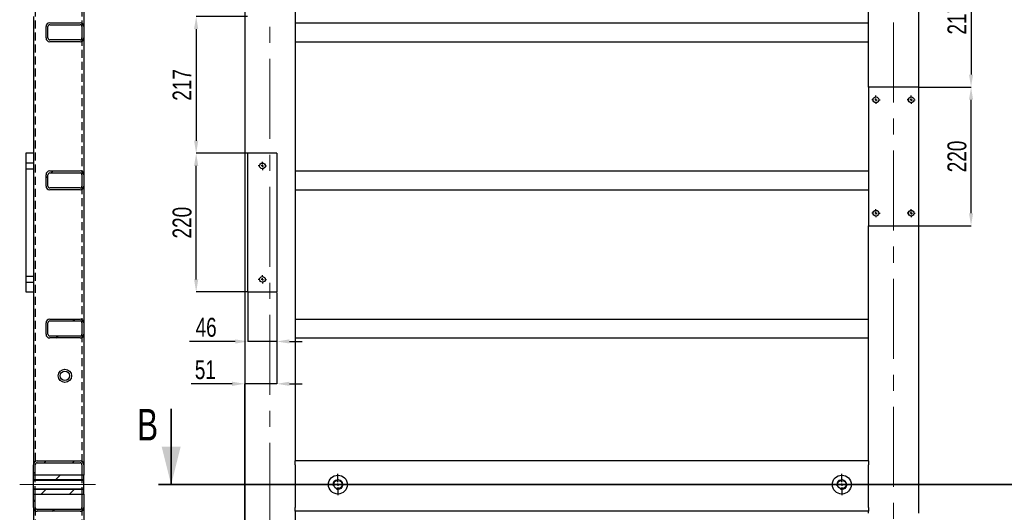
# Model space of a CAD drawing. Header units: millimetres. Extents: x 5 to 589, y 5 to 415.
# Tile 9 of 18: x 207 to 364, y 145 to 223. Entities that reach past the tile are written whole.
import ezdxf

# ---------------------------------------------------------------- set-up
doc = ezdxf.new("R2010")
doc.units = ezdxf.units.MM
doc.header["$PDSIZE"] = -1
doc.linetypes.add('CENTERX2', pattern=[20.32, 12.7, -2.54, 2.54, -2.54])
doc.linetypes.add('HIDDEN', pattern=[1.905, 1.27, -0.635])
for name, color, linetype in [('COTES', 1, 'Continuous'), ('TRAIT-FINS', 9, 'Continuous'), ('TRAIT-MIXTES', 3, 'CENTERX2'), ('TRAIT-TIRET', 2, 'HIDDEN')]:
    doc.layers.add(name, color=color, linetype=linetype)
doc.layers.add('TRAIT-FORT', color=4, linetype='Continuous', lineweight=25)
doc.styles.add('SLDTEXTSTYLE0', font='TXT', dxfattribs={"width": 0.75})
doc.dimstyles.new('SLDDIMSTYLE2', dxfattribs={"dimtxt": 3, "dimasz": 2, "dimexe": 0, "dimexo": 0.0625, "dimgap": 0.75, "dimtad": 1, "dimdec": 0, "dimlfac": 10, "dimrnd": 1e-09, "dimzin": 12, "dimdsep": 46, "dimtxsty": 'SLDTEXTSTYLE0', "dimsah": 1, "dimcen": 0.09, "dimadec": 0, "dimazin": 3, "dimtfac": 1, "dimtdec": 0, "dimtofl": 0, "dimtmove": 0, "dimatfit": 3, "dimfxl": 1, "dimfrac": 2, "dimtolj": 1, "dimtzin": 12, "dimarcsym": 0})
doc.dimstyles.new('SLDDIMSTYLE3', dxfattribs={"dimtxt": 3, "dimasz": 2, "dimexe": 0, "dimexo": 0.0625, "dimgap": 0.75, "dimtad": 1, "dimdec": 0, "dimlfac": 10, "dimrnd": 1e-09, "dimzin": 12, "dimdsep": 46, "dimtxsty": 'SLDTEXTSTYLE0', "dimsah": 1, "dimcen": 0.09, "dimadec": 0, "dimazin": 3, "dimtfac": 1, "dimtdec": 0, "dimtmove": 0, "dimatfit": 0, "dimfxl": 1, "dimfrac": 2, "dimtolj": 1, "dimtzin": 12, "dimarcsym": 0})
pattern_1 = [(45, (0, 0), (-13.4704, 13.4704), []), (45, (4.49, 2e-323), (-13.4704, 13.4704), []), (45, (8.98, 4e-323), (-13.4704, 13.4704), []), (45, (13.47, 6e-323), (-13.4704, 13.4704), [])]

# ---------------------------------------------------------------- blocks, each defined once
blk = doc.blocks.new('_D_92')
at = {"layer": 'COTES', "color": 0, "lineweight": -2, "transparency": 16777216}
for p, q in [((350.09, 212.42), (358.33, 212.42)), ((358.33, 192.42), (358.33, 210.42)), ((350.09, 190.42), (358.33, 190.42))]:
    blk.add_line(p, q, dxfattribs=at)
at = {"layer": 'COTES', "color": 0, "transparency": 16777216}
for points in [[(358, 210.42), (358.66, 210.42), (358.33, 212.42)], [(358, 192.42), (358.66, 192.42), (358.33, 190.42)]]:
    blk.add_solid(points, dxfattribs=at)
at = {"layer": 'Defpoints', "color": 0, "transparency": 16777216}
for p in [(350.03, 212.42), (358.33, 212.42), (350.03, 190.42)]:
    blk.add_point(p, dxfattribs=at)
at = {"layer": 'COTES', "color": 0, "transparency": 16777216, "insert": (354.58, 201.42), "char_height": 3, "attachment_point": 2, "rotation": 90, "style": 'SLDTEXTSTYLE0'}
blk.add_mtext('\\A1;220', dxfattribs=at)
blk = doc.blocks.new('_D_101')
at = {"layer": 'COTES', "color": 0, "lineweight": -2, "transparency": 16777216}
for p, q in [((243.46, 223.62), (235.32, 223.62)), ((235.32, 221.62), (235.32, 203.92)), ((243.46, 201.92), (235.32, 201.92))]:
    blk.add_line(p, q, dxfattribs=at)
at = {"layer": 'COTES', "color": 0, "transparency": 16777216}
for points in [[(234.98, 221.62), (235.65, 221.62), (235.32, 223.62)], [(234.98, 203.92), (235.65, 203.92), (235.32, 201.92)]]:
    blk.add_solid(points, dxfattribs=at)
at = {"layer": 'Defpoints', "color": 0, "transparency": 16777216}
for p in [(243.53, 223.62), (235.32, 201.92), (243.53, 201.92)]:
    blk.add_point(p, dxfattribs=at)
at = {"layer": 'COTES', "color": 0, "transparency": 16777216, "insert": (231.57, 212.77), "char_height": 3, "attachment_point": 2, "rotation": 90, "style": 'SLDTEXTSTYLE0'}
blk.add_mtext('\\A1;217', dxfattribs=at)
blk = doc.blocks.new('_D_102')
at = {"layer": 'COTES', "color": 0, "lineweight": -2, "transparency": 16777216}
for p, q in [((243.46, 201.92), (235.32, 201.92)), ((235.32, 181.92), (235.32, 199.92)), ((243.46, 179.92), (235.32, 179.92))]:
    blk.add_line(p, q, dxfattribs=at)
at = {"layer": 'COTES', "color": 0, "transparency": 16777216}
for points in [[(234.98, 199.92), (235.65, 199.92), (235.32, 201.92)], [(234.98, 181.92), (235.65, 181.92), (235.32, 179.92)]]:
    blk.add_solid(points, dxfattribs=at)
at = {"layer": 'Defpoints', "color": 0, "transparency": 16777216}
for p in [(235.32, 201.92), (243.53, 201.92), (243.53, 179.92)]:
    blk.add_point(p, dxfattribs=at)
at = {"layer": 'COTES', "color": 0, "transparency": 16777216, "insert": (231.57, 190.92), "char_height": 3, "attachment_point": 2, "rotation": 90, "style": 'SLDTEXTSTYLE0'}
blk.add_mtext('\\A1;220', dxfattribs=at)
blk = doc.blocks.new('_D_113')
at = {"layer": 'COTES', "color": 0, "lineweight": -2, "transparency": 16777216}
for p, q in [((243.53, 179.85), (243.53, 172.07)), ((248.13, 179.85), (248.13, 172.07)), ((241.53, 172.07), (234.28, 172.07)), ((248.13, 172.07), (243.53, 172.07)), ((250.13, 172.07), (252.13, 172.07))]:
    blk.add_line(p, q, dxfattribs=at)
at = {"layer": 'COTES', "color": 0, "transparency": 16777216}
for points in [[(241.53, 172.4), (241.53, 171.74), (243.53, 172.07)], [(250.13, 172.4), (250.13, 171.74), (248.13, 172.07)]]:
    blk.add_solid(points, dxfattribs=at)
at = {"layer": 'Defpoints', "color": 0, "transparency": 16777216}
for p in [(243.53, 179.92), (248.13, 179.92), (248.13, 172.07)]:
    blk.add_point(p, dxfattribs=at)
at = {"layer": 'COTES', "color": 0, "transparency": 16777216, "insert": (236.9, 175.82), "char_height": 3, "attachment_point": 2, "style": 'SLDTEXTSTYLE0'}
blk.add_mtext('\\A1;46', dxfattribs=at)
blk = doc.blocks.new('_D_114')
at = {"layer": 'COTES', "color": 0, "lineweight": -2, "transparency": 16777216}
for p, q in [((248.13, 179.85), (248.13, 165.35)), ((241.03, 165.35), (234.53, 165.35)), ((243.03, 89.68), (243.03, 165.35)), ((248.13, 165.35), (243.03, 165.35)), ((250.13, 165.35), (252.13, 165.35))]:
    blk.add_line(p, q, dxfattribs=at)
at = {"layer": 'COTES', "color": 0, "transparency": 16777216}
for points in [[(241.03, 165.69), (241.03, 165.02), (243.03, 165.35)], [(250.13, 165.69), (250.13, 165.02), (248.13, 165.35)]]:
    blk.add_solid(points, dxfattribs=at)
at = {"layer": 'Defpoints', "color": 0, "transparency": 16777216}
for p in [(248.13, 179.92), (243.03, 165.35), (243.03, 89.62)]:
    blk.add_point(p, dxfattribs=at)
at = {"layer": 'COTES', "color": 0, "transparency": 16777216, "insert": (236.78, 169.1), "char_height": 3, "attachment_point": 2, "style": 'SLDTEXTSTYLE0'}
blk.add_mtext('\\A1;51', dxfattribs=at)
blk = doc.blocks.new('_D_116')
at = {"layer": 'COTES', "color": 0, "lineweight": -2, "transparency": 16777216}
for p, q in [((350.59, 234.12), (358.33, 234.12)), ((358.33, 232.12), (358.33, 214.42)), ((350.09, 212.42), (358.33, 212.42))]:
    blk.add_line(p, q, dxfattribs=at)
at = {"layer": 'COTES', "color": 0, "transparency": 16777216}
for points in [[(358, 232.12), (358.66, 232.12), (358.33, 234.12)], [(358, 214.42), (358.66, 214.42), (358.33, 212.42)]]:
    blk.add_solid(points, dxfattribs=at)
at = {"layer": 'Defpoints', "color": 0, "transparency": 16777216}
for p in [(350.53, 234.12), (350.03, 212.42), (358.33, 212.42)]:
    blk.add_point(p, dxfattribs=at)
at = {"layer": 'COTES', "color": 0, "transparency": 16777216, "insert": (354.58, 223.27), "char_height": 3, "attachment_point": 2, "rotation": 90, "style": 'SLDTEXTSTYLE0'}
blk.add_mtext('\\A1;217', dxfattribs=at)
blk = doc.blocks.new('SW_CENTERMARKSYMBOL_30')
at = {"layer": 'TRAIT-MIXTES', "color": 0}
for p, q in [((-0.4, 0), (-0.65, 0)), ((0, 0), (-0.2, 0)), ((0, 0.4), (0, 0.65)), ((0, 0), (0, 0.2)), ((0, 0), (0, -0.2)), ((0, 0), (0.2, 0)), ((0.4, 0), (0.65, 0)), ((0, -0.4), (0, -0.65))]:
    blk.add_line(p, q, dxfattribs=at)
blk = doc.blocks.new('SW_CENTERMARKSYMBOL_31')
at = {"layer": 'TRAIT-MIXTES', "color": 0}
for p, q in [((-0.4, 0), (-0.65, 0)), ((0, 0), (-0.2, 0)), ((0, 0.4), (0, 0.65)), ((0, 0), (0, 0.2)), ((0, 0), (0, -0.2)), ((0, 0), (0.2, 0)), ((0.4, 0), (0.65, 0)), ((0, -0.4), (0, -0.65))]:
    blk.add_line(p, q, dxfattribs=at)
blk = doc.blocks.new('SW_CENTERMARKSYMBOL_54')
at = {"layer": 'TRAIT-MIXTES', "color": 0}
for p, q in [((0, 0.4), (0, 1.7)), ((-0.4, 0), (-1.7, 0)), ((0, 0), (-0.2, 0)), ((0, 0), (0, 0.2)), ((0, 0), (0, -0.2)), ((0, 0), (0.2, 0)), ((0.4, 0), (1.7, 0)), ((0, -0.4), (0, -1.7))]:
    blk.add_line(p, q, dxfattribs=at)
blk = doc.blocks.new('SW_CENTERMARKSYMBOL_55')
at = {"layer": 'TRAIT-MIXTES', "color": 0}
for p, q in [((0, 0.4), (0, 1.7)), ((-0.4, 0), (-1.7, 0)), ((0, 0), (-0.2, 0)), ((0, 0), (0, 0.2)), ((0, 0), (0, -0.2)), ((0, 0), (0.2, 0)), ((0.4, 0), (1.7, 0)), ((0, -0.4), (0, -1.7))]:
    blk.add_line(p, q, dxfattribs=at)
blk = doc.blocks.new('SW_CENTERMARKSYMBOL_64')
at = {"layer": 'TRAIT-MIXTES', "color": 0}
for p, q in [((-0.4, 0), (-0.65, 0)), ((0, 0), (-0.2, 0)), ((0, 0.4), (0, 0.65)), ((0, 0), (0, 0.2)), ((0, 0), (0, -0.2)), ((0, 0), (0.2, 0)), ((0.4, 0), (0.65, 0)), ((0, -0.4), (0, -0.65))]:
    blk.add_line(p, q, dxfattribs=at)
blk = doc.blocks.new('SW_CENTERMARKSYMBOL_65')
at = {"layer": 'TRAIT-MIXTES', "color": 0}
for p, q in [((-0.4, 0), (-0.65, 0)), ((0, 0), (-0.2, 0)), ((0, 0.4), (0, 0.65)), ((0, 0), (0, 0.2)), ((0, 0), (0, -0.2)), ((0, 0), (0.2, 0)), ((0.4, 0), (0.65, 0)), ((0, -0.4), (0, -0.65))]:
    blk.add_line(p, q, dxfattribs=at)
blk = doc.blocks.new('SW_CENTERMARKSYMBOL_66')
at = {"layer": 'TRAIT-MIXTES', "color": 0}
for p, q in [((-0.4, 0), (-0.65, 0)), ((0, 0), (-0.2, 0)), ((0, 0.4), (0, 0.65)), ((0, 0), (0, 0.2)), ((0, 0), (0, -0.2)), ((0, 0), (0.2, 0)), ((0.4, 0), (0.65, 0)), ((0, -0.4), (0, -0.65))]:
    blk.add_line(p, q, dxfattribs=at)
blk = doc.blocks.new('SW_CENTERMARKSYMBOL_67')
at = {"layer": 'TRAIT-MIXTES', "color": 0}
for p, q in [((-0.4, 0), (-0.65, 0)), ((0, 0), (-0.2, 0)), ((0, 0.4), (0, 0.65)), ((0, 0), (0, 0.2)), ((0, 0), (0, -0.2)), ((0, 0), (0.2, 0)), ((0.4, 0), (0.65, 0)), ((0, -0.4), (0, -0.65))]:
    blk.add_line(p, q, dxfattribs=at)

msp = doc.modelspace()

# ---------------------------------------------------------------- hatches: boundary and pattern name
at = {"layer": 'TRAIT-FINS'}
h = msp.add_hatch(dxfattribs=at)
h.set_pattern_fill('DIN 201 ACIER ET FONTE', color=256, style=0, pattern_type=2)
h.set_pattern_definition(pattern_1)
edge = h.paths.add_edge_path(flags=0)
edge.add_line((216.88, 222.62), (212.08, 222.62))
edge.add_arc((212.08, 222.02), 0.6, 90, 180)
edge.add_line((211.48, 222.02), (211.48, 220.22))
edge.add_arc((212.08, 220.22), 0.6, 180, 270)
edge.add_line((212.08, 219.62), (216.88, 219.62))
edge.add_arc((216.88, 220.22), 0.6, 270, 360)
edge.add_line((217.48, 220.22), (217.48, 222.02))
edge.add_arc((216.88, 222.02), 0.6, 0, 90)
edge = h.paths.add_edge_path(flags=0)
edge.add_arc((216.88, 220.22), 0.3, 270, 360, ccw=False)
edge.add_line((216.88, 219.92), (212.08, 219.92))
edge.add_arc((212.08, 220.22), 0.3, 180, 270, ccw=False)
edge.add_line((211.78, 220.22), (211.78, 222.02))
edge.add_arc((212.08, 222.02), 0.3, 90, 180, ccw=False)
edge.add_line((212.08, 222.32), (216.88, 222.32))
edge.add_arc((216.88, 222.02), 0.3, 0, 90, ccw=False)
edge.add_line((217.18, 222.02), (217.18, 220.22))
h = msp.add_hatch(dxfattribs=at)
h.set_pattern_fill('DIN 201 ACIER ET FONTE', color=256, style=0, pattern_type=2)
h.set_pattern_definition(pattern_1)
edge = h.paths.add_edge_path(flags=0)
edge.add_line((216.88, 222.62), (212.08, 222.62))
edge.add_arc((212.08, 222.02), 0.6, 90, 180)
edge.add_line((211.48, 222.02), (211.48, 220.22))
edge.add_arc((212.08, 220.22), 0.6, 180, 270)
edge.add_line((212.08, 219.62), (216.88, 219.62))
edge.add_arc((216.88, 220.22), 0.6, 270, 360)
edge.add_line((217.48, 220.22), (217.48, 222.02))
edge.add_arc((216.88, 222.02), 0.6, 0, 90)
edge = h.paths.add_edge_path(flags=0)
edge.add_arc((216.88, 220.22), 0.3, 270, 360, ccw=False)
edge.add_line((216.88, 219.92), (212.08, 219.92))
edge.add_arc((212.08, 220.22), 0.3, 180, 270, ccw=False)
edge.add_line((211.78, 220.22), (211.78, 222.02))
edge.add_arc((212.08, 222.02), 0.3, 90, 180, ccw=False)
edge.add_line((212.08, 222.32), (216.88, 222.32))
edge.add_arc((216.88, 222.02), 0.3, 0, 90, ccw=False)
edge.add_line((217.18, 222.02), (217.18, 220.22))
h = msp.add_hatch(dxfattribs=at)
h.set_pattern_fill('DIN 201 ACIER ET FONTE', color=256, style=0, pattern_type=2)
h.set_pattern_definition(pattern_1)
edge = h.paths.add_edge_path(flags=0)
edge.add_line((216.88, 199.12), (212.08, 199.12))
edge.add_arc((212.08, 198.52), 0.6, 90, 180)
edge.add_line((211.48, 198.52), (211.48, 196.72))
edge.add_arc((212.08, 196.72), 0.6, 180, 270)
edge.add_line((212.08, 196.12), (216.88, 196.12))
edge.add_arc((216.88, 196.72), 0.6, 270, 360)
edge.add_line((217.48, 196.72), (217.48, 198.52))
edge.add_arc((216.88, 198.52), 0.6, 0, 90)
edge = h.paths.add_edge_path(flags=0)
edge.add_arc((216.88, 196.72), 0.3, 270, 360, ccw=False)
edge.add_line((216.88, 196.42), (212.08, 196.42))
edge.add_arc((212.08, 196.72), 0.3, 180, 270, ccw=False)
edge.add_line((211.78, 196.72), (211.78, 198.52))
edge.add_arc((212.08, 198.52), 0.3, 90, 180, ccw=False)
edge.add_line((212.08, 198.82), (216.88, 198.82))
edge.add_arc((216.88, 198.52), 0.3, 0, 90, ccw=False)
edge.add_line((217.18, 198.52), (217.18, 196.72))
h = msp.add_hatch(dxfattribs=at)
h.set_pattern_fill('DIN 201 ACIER ET FONTE', color=256, style=0, pattern_type=2)
h.set_pattern_definition(pattern_1)
edge = h.paths.add_edge_path(flags=0)
edge.add_line((216.88, 175.62), (212.08, 175.62))
edge.add_arc((212.08, 175.02), 0.6, 90, 180)
edge.add_line((211.48, 175.02), (211.48, 173.22))
edge.add_arc((212.08, 173.22), 0.6, 180, 270)
edge.add_line((212.08, 172.62), (216.88, 172.62))
edge.add_arc((216.88, 173.22), 0.6, 270, 360)
edge.add_line((217.48, 173.22), (217.48, 175.02))
edge.add_arc((216.88, 175.02), 0.6, 0, 90)
edge = h.paths.add_edge_path(flags=0)
edge.add_arc((216.88, 173.22), 0.3, 270, 360, ccw=False)
edge.add_line((216.88, 172.92), (212.08, 172.92))
edge.add_arc((212.08, 173.22), 0.3, 180, 270, ccw=False)
edge.add_line((211.78, 173.22), (211.78, 175.02))
edge.add_arc((212.08, 175.02), 0.3, 90, 180, ccw=False)
edge.add_line((212.08, 175.32), (216.88, 175.32))
edge.add_arc((216.88, 175.02), 0.3, 0, 90, ccw=False)
edge.add_line((217.18, 175.02), (217.18, 173.22))
h = msp.add_hatch(dxfattribs=at)
h.set_pattern_fill('DIN 201 ACIER ET FONTE', color=256, style=0, pattern_type=2)
h.set_pattern_definition(pattern_1)
edge = h.paths.add_edge_path(flags=0)
edge.add_arc((216.88, 152.52), 0.6, 0, 90)
edge.add_line((216.88, 153.12), (210.08, 153.12))
edge.add_arc((210.08, 152.52), 0.6, 90, 180)
edge.add_line((209.48, 152.52), (209.48, 150.86))
edge.add_line((209.48, 150.86), (209.78, 150.86))
edge.add_line((209.78, 150.86), (209.78, 152.52))
edge.add_arc((210.08, 152.52), 0.3, 90, 180, ccw=False)
edge.add_line((210.08, 152.82), (216.88, 152.82))
edge.add_arc((216.88, 152.52), 0.3, 0, 90, ccw=False)
edge.add_line((217.18, 152.52), (217.18, 150.86))
edge.add_line((217.18, 150.86), (217.48, 150.86))
edge.add_line((217.48, 150.86), (217.48, 152.52))
h = msp.add_hatch(dxfattribs=at)
h.set_pattern_fill('DIN 201 ACIER ET FONTE', color=256, style=0, pattern_type=2)
h.set_pattern_definition(pattern_1)
h.paths.add_polyline_path([(217.48, 150.03), (217.48, 150.86), (209.48, 150.86), (209.48, 150.03)], flags=0)
h = msp.add_hatch(dxfattribs=at)
h.set_pattern_fill('DIN 201 ACIER ET FONTE', color=256, style=0, pattern_type=2)
h.set_pattern_definition(pattern_1)
h.paths.add_polyline_path([(209.48, 148.68), (209.48, 147.86), (217.48, 147.86), (217.48, 148.68)], flags=0)
h = msp.add_hatch(dxfattribs=at)
h.set_pattern_fill('DIN 201 ACIER ET FONTE', color=256, style=0, pattern_type=2)
h.set_pattern_definition(pattern_1)
edge = h.paths.add_edge_path(flags=0)
edge.add_line((216.88, 145.42), (210.08, 145.42))
edge.add_arc((210.08, 145.72), 0.3, 180, 270, ccw=False)
edge.add_line((209.78, 145.72), (209.78, 147.86))
edge.add_line((209.78, 147.86), (209.48, 147.86))
edge.add_line((209.48, 147.86), (209.48, 145.72))
edge.add_arc((210.08, 145.72), 0.6, 180, 270)
edge.add_line((210.08, 145.12), (216.88, 145.12))
edge.add_arc((216.88, 145.72), 0.6, 270, 360)
edge.add_line((217.48, 145.72), (217.48, 147.86))
edge.add_line((217.48, 147.86), (217.18, 147.86))
edge.add_line((217.18, 147.86), (217.18, 145.72))
edge.add_arc((216.88, 145.72), 0.3, 270, 360, ccw=False)

# ---------------------------------------------------------------- linework, layer by layer
at = {"lineweight": 35}
for p, q in [((231.35, 161.36), (231.35, 149.36)), ((370.71, 149.36), (229.35, 149.36))]:
    msp.add_line(p, q, dxfattribs=at)
msp.add_solid([(231.35, 149.36), (232.85, 155.36), (229.85, 155.36)], dxfattribs=at)
at = {"layer": 'TRAIT-FINS', "lineweight": 18}
for p, q in [((217.48, 150.15), (209.48, 150.15)), ((217.48, 150.15), (209.48, 150.15)), ((217.48, 148.56), (209.48, 148.56)), ((217.48, 148.56), (209.48, 148.56))]:
    msp.add_line(p, q, dxfattribs=at)
for centre in [(257.82, 149.36), (337.81, 149.36)]:
    msp.add_arc(centre, 0.794, 255, 195, dxfattribs=at)
at = {"layer": 'TRAIT-FORT', "lineweight": 25}
for p, q in [((243.03, 376.62), (243.03, 89.62)), ((217.48, 238.22), (217.48, 222.02)), ((251.03, 237.62), (251.03, 153.12)), ((342.03, 212.42), (342.03, 234.12)), ((350.03, 212.42), (350.03, 234.12)), ((209.48, 223.62), (209.48, 152.52)), ((211.48, 220.22), (211.48, 222.02)), ((211.78, 220.22), (211.78, 222.02)), ((212.08, 222.62), (216.88, 222.62)), ((212.08, 222.32), (216.88, 222.32)), ((217.18, 222.02), (217.18, 220.22)), ((217.48, 222.02), (217.48, 220.22)), ((251.03, 222.62), (342.03, 222.62)), ((216.88, 219.92), (212.08, 219.92)), ((216.88, 219.62), (212.08, 219.62)), ((217.48, 220.22), (217.48, 198.52)), ((251.03, 219.62), (342.03, 219.62)), ((342.03, 212.42), (342.03, 190.42)), ((350.03, 212.42), (342.03, 212.42)), ((350.03, 190.42), (350.03, 212.42)), ((209.48, 201.92), (208.28, 201.92)), ((208.28, 201.92), (208.28, 179.92)), ((243.53, 179.92), (243.53, 201.92)), ((248.13, 201.92), (243.53, 201.92)), ((248.13, 201.92), (248.13, 179.92)), ((211.48, 196.72), (211.48, 198.52)), ((211.78, 196.72), (211.78, 198.52)), ((212.08, 199.12), (216.88, 199.12)), ((212.08, 198.82), (216.88, 198.82)), ((217.18, 198.52), (217.18, 196.72)), ((217.48, 198.52), (217.48, 196.72)), ((251.03, 199.12), (342.03, 199.12)), ((216.88, 196.42), (212.08, 196.42)), ((216.88, 196.12), (212.08, 196.12)), ((217.48, 196.72), (217.48, 175.02)), ((251.03, 196.12), (342.03, 196.12)), ((342.03, 190.42), (350.03, 190.42)), ((342.03, 153.12), (342.03, 190.42)), ((350.03, 144.82), (350.03, 190.42)), ((208.28, 179.92), (209.48, 179.92)), ((243.53, 179.92), (248.13, 179.92)), ((212.08, 175.62), (216.88, 175.62)), ((212.08, 175.32), (216.88, 175.32)), ((251.03, 175.62), (342.03, 175.62)), ((211.48, 173.22), (211.48, 175.02)), ((211.78, 173.22), (211.78, 175.02)), ((217.18, 175.02), (217.18, 173.22)), ((217.48, 175.02), (217.48, 173.22)), ((216.88, 172.92), (212.08, 172.92)), ((216.88, 172.62), (212.08, 172.62)), ((217.48, 173.22), (217.48, 152.52)), ((251.03, 172.62), (342.03, 172.62)), ((209.48, 150.86), (209.48, 152.52)), ((209.78, 150.86), (209.78, 152.52)), ((210.08, 153.12), (216.88, 153.12)), ((210.08, 152.82), (216.88, 152.82)), ((217.18, 152.52), (217.18, 150.86)), ((217.48, 152.52), (217.48, 150.86)), ((342.03, 153.12), (251.03, 153.12)), ((251.03, 152.52), (251.03, 153.12)), ((251.03, 152.52), (251.03, 145.72)), ((342.03, 153.12), (342.03, 152.52)), ((342.03, 145.72), (342.03, 152.52)), ((209.78, 150.86), (209.48, 150.86)), ((217.48, 150.86), (209.48, 150.86)), ((209.48, 150.03), (209.48, 150.86)), ((217.48, 150.86), (217.18, 150.86)), ((217.48, 150.03), (217.48, 150.86)), ((209.48, 148.68), (209.48, 150.03)), ((217.48, 150.03), (209.48, 150.03)), ((209.48, 148.68), (217.48, 148.68)), ((209.48, 147.86), (209.48, 148.68)), ((217.48, 148.68), (217.48, 150.03)), ((217.48, 147.86), (217.48, 148.68)), ((209.48, 147.86), (209.78, 147.86)), ((209.48, 145.72), (209.48, 147.86)), ((209.48, 147.86), (217.48, 147.86)), ((209.78, 145.72), (209.78, 147.86)), ((217.18, 147.86), (217.48, 147.86)), ((217.18, 147.86), (217.18, 145.72)), ((217.48, 147.86), (217.48, 145.72)), ((209.48, 145.72), (209.48, 101.12)), ((216.88, 145.42), (210.08, 145.42)), ((217.48, 145.72), (217.48, 132.52)), ((251.03, 145.12), (251.03, 145.72)), ((342.03, 145.72), (342.03, 145.12)), ((216.88, 145.12), (210.08, 145.12)), ((251.03, 145.12), (251.03, 97.62)), ((342.03, 145.12), (251.03, 145.12)), ((342.03, 144.82), (342.03, 145.12))]:
    msp.add_line(p, q, dxfattribs=at)
for centre, radius in [((343.23, 210.42), 0.45), ((348.83, 210.42), 0.45), ((245.83, 199.92), 0.45), ((343.23, 192.42), 0.45), ((348.83, 192.42), 0.45), ((245.83, 181.92), 0.45), ((214.48, 166.62), 1.05), ((214.48, 166.62), 0.75), ((257.82, 149.36), 1.5), ((337.81, 149.36), 1.5), ((257.82, 149.36), 0.675), ((337.81, 149.36), 0.675)]:
    msp.add_circle(centre, radius, dxfattribs=at)
for centre, radius, start, end in [((212.08, 222.02), 0.6, 90, 180), ((212.08, 222.02), 0.3, 90, 180), ((216.88, 222.02), 0.6, 0, 90), ((216.88, 222.02), 0.3, 0, 90), ((212.08, 220.22), 0.6, 180, 270), ((212.08, 220.22), 0.3, 180, 270), ((216.88, 220.22), 0.3, 270, 0), ((216.88, 220.22), 0.6, 270, 0), ((212.08, 198.52), 0.6, 90, 180), ((212.08, 198.52), 0.3, 90, 180), ((216.88, 198.52), 0.6, 0, 90), ((216.88, 198.52), 0.3, 0, 90), ((212.08, 196.72), 0.6, 180, 270), ((212.08, 196.72), 0.3, 180, 270), ((216.88, 196.72), 0.3, 270, 0), ((216.88, 196.72), 0.6, 270, 0), ((212.08, 175.02), 0.6, 90, 180), ((212.08, 175.02), 0.3, 90, 180), ((216.88, 175.02), 0.6, 0, 90), ((216.88, 175.02), 0.3, 0, 90), ((212.08, 173.22), 0.6, 180, 270), ((212.08, 173.22), 0.3, 180, 270), ((216.88, 173.22), 0.6, 270, 0), ((216.88, 173.22), 0.3, 270, 0), ((210.08, 152.52), 0.6, 90, 180), ((210.08, 152.52), 0.3, 90, 180), ((216.88, 152.52), 0.6, 0, 90), ((216.88, 152.52), 0.3, 0, 90), ((210.08, 145.72), 0.6, 180, 270), ((210.08, 145.72), 0.3, 180, 270), ((216.88, 145.72), 0.3, 270, 0), ((216.88, 145.72), 0.6, 270, 0)]:
    msp.add_arc(centre, radius, start, end, dxfattribs=at)
at = {"layer": 'TRAIT-MIXTES', "lineweight": 18}
for p, q in [((247.03, 379.49), (247.03, 88.05)), ((346.03, 88.05), (346.03, 377.97)), ((219.36, 149.36), (207.3, 149.36))]:
    msp.add_line(p, q, dxfattribs=at)
at = {"layer": 'TRAIT-TIRET'}
for p, q in [((209.78, 238.22), (209.78, 152.52)), ((217.18, 238.22), (217.18, 222.02)), ((217.18, 220.22), (217.18, 198.52)), ((209.48, 200.37), (208.28, 200.37)), ((208.28, 199.47), (209.48, 199.47)), ((217.18, 196.72), (217.18, 175.02)), ((209.48, 182.37), (208.28, 182.37)), ((208.28, 181.47), (209.48, 181.47)), ((217.18, 173.22), (217.18, 152.52)), ((209.78, 147.86), (209.78, 150.86)), ((217.18, 150.86), (217.18, 147.86)), ((209.78, 145.72), (209.78, 97.02)), ((217.18, 145.72), (217.18, 132.52))]:
    msp.add_line(p, q, dxfattribs=at)

# ---------------------------------------------------------------- block references
at = {"layer": 'TRAIT-MIXTES'}
for name, p in [('SW_CENTERMARKSYMBOL_67', (343.23, 210.42)), ('SW_CENTERMARKSYMBOL_66', (348.83, 210.42)), ('SW_CENTERMARKSYMBOL_31', (245.83, 199.92)), ('SW_CENTERMARKSYMBOL_65', (343.23, 192.42)), ('SW_CENTERMARKSYMBOL_64', (348.83, 192.42)), ('SW_CENTERMARKSYMBOL_30', (245.83, 181.92)), ('SW_CENTERMARKSYMBOL_55', (257.82, 149.36)), ('SW_CENTERMARKSYMBOL_54', (337.81, 149.36))]:
    msp.add_blockref(name, p, dxfattribs=at)

# ---------------------------------------------------------------- texts
at = {"insert": (225.93, 161.36), "char_height": 5, "attachment_point": 1, "style": 'SLDTEXTSTYLE0'}
msp.add_mtext('B', dxfattribs=at)

# ---------------------------------------------------------------- dimensions: what is measured, and where the dimension line sits
at = {"layer": 'COTES'}
for base, p1, p2, angle, dimstyle, picture, middle in [((358.33, 212.42), (350.53, 234.12), (350.03, 212.42), 90, 'SLDDIMSTYLE2', '_D_116', (358.33, 223.27)), ((235.32, 201.92), (243.53, 223.62), (243.53, 201.92), 90, 'SLDDIMSTYLE2', '_D_101', (235.32, 212.77)), ((358.33, 212.42), (350.03, 190.42), (350.03, 212.42), 90, 'SLDDIMSTYLE2', '_D_92', (358.33, 201.42)), ((235.32, 201.92), (243.53, 179.92), (243.53, 201.92), 90, 'SLDDIMSTYLE2', '_D_102', (235.32, 190.92)), ((248.13, 172.07), (243.53, 179.92), (248.13, 179.92), 0, 'SLDDIMSTYLE3', '_D_113', (236.9, 172.07))]:
    dim = msp.add_linear_dim(base=base, p1=p1, p2=p2, angle=angle, dimstyle=dimstyle, dxfattribs=at)
    dim.commit()
    dim.dimension.update_dxf_attribs({"geometry": picture, "text_midpoint": middle, "dimtype": 160})
dim = msp.add_linear_dim(base=(243.03, 165.35), p1=(248.13, 179.92), p2=(243.03, 89.62), dimstyle='SLDDIMSTYLE3', dxfattribs=at)
dim.commit()
dim.dimension.update_dxf_attribs({"geometry": '_D_114', "text_midpoint": (236.78, 165.35), "dimtype": 160})

doc.saveas('drawing.dxf')
